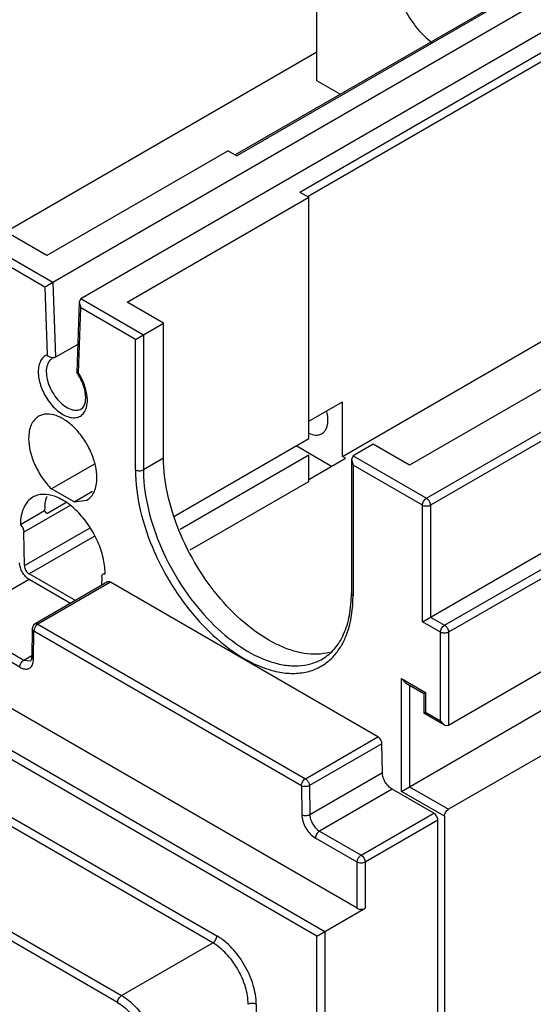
# Model space of a CAD drawing. Header units: millimetres. Extents: x 38 to 217, y 27 to 329.
# Tile 4 of 6: x 112 to 157, y 191 to 277. Entities that reach past the tile are written whole.
import ezdxf

# ---------------------------------------------------------------- set-up
doc = ezdxf.new("R2010")
doc.units = ezdxf.units.MM
doc.header["$LTSCALE"] = 23.143206
doc.layers.get('0').update_dxf_attribs({"linetype": 'CONTINUOUS'})

msp = doc.modelspace()

# ---------------------------------------------------------------- linework, layer by layer
at = {"color": 7, "linetype": 'Continuous'}
for p, q in [((114.784, 254.42), (180.898, 292.591)), ((117.259, 252.991), (183.373, 291.162)), ((166.047, 285.941), (130.795, 265.588)), ((166.297, 285.916), (130.941, 265.504)), ((137.942, 272.076), (137.942, 286.373)), ((136.457, 262.319), (171.812, 282.732)), ((172.166, 282.119), (137.199, 261.932)), ((108.37, 257.534), (137.942, 274.607)), ((147.559, 235.498), (213.673, 273.669)), ((214.026, 273.056), (147.912, 234.886)), ((139.987, 270.895), (137.942, 272.076)), ((130.164, 265.953), (114.254, 256.767)), ((130.164, 265.953), (130.941, 265.504)), ((147.205, 224.679), (214.026, 263.258)), ((149.15, 224.373), (216.324, 263.156)), ((136.457, 262.319), (137.235, 261.87)), ((216.678, 262.544), (149.503, 223.761)), ((121.325, 252.685), (137.235, 261.87)), ((137.235, 240.724), (137.235, 261.87)), ((114.254, 256.767), (111.072, 258.604)), ((109.304, 257.584), (114.784, 254.42)), ((114.091, 254.003), (109.304, 256.767)), ((140.19, 239.163), (169.761, 256.236)), ((114.091, 254.003), (114.299, 248.051)), ((114.784, 254.42), (115.014, 247.849)), ((117.259, 252.991), (117.109, 252.682)), ((117.259, 252.991), (122.739, 249.827)), ((117.109, 252.682), (116.885, 246.544)), ((117.037, 246.471), (117.245, 252.183)), ((117.109, 252.682), (117.245, 252.183)), ((122.032, 249.419), (117.245, 252.183)), ((124.507, 250.848), (121.325, 252.685)), ((122.032, 249.419), (124.507, 250.848)), ((124.507, 239.009), (124.507, 250.848)), ((122.032, 237.988), (122.032, 249.419)), ((122.739, 249.827), (122.739, 237.988)), ((116.974, 248.98), (115.014, 247.849)), ((115.014, 247.849), (114.911, 247.811)), ((161.983, 247.582), (146.074, 238.397)), ((116.885, 246.544), (116.893, 246.518)), ((116.893, 246.518), (117.037, 246.471)), ((117.291, 243.329), (117.297, 243.332)), ((137.235, 242.245), (140.19, 243.951)), ((140.19, 239.163), (140.19, 243.951)), ((49.84, 242.958), (129.17, 197.158)), ((128.817, 196.546), (49.486, 242.346)), ((125.419, 233.902), (137.235, 240.724)), ((139.222, 238.294), (136.124, 240.082)), ((142.892, 240.234), (141.124, 239.213)), ((146.074, 238.397), (142.892, 240.234)), ((124.507, 239.009), (122.739, 237.988)), ((137.235, 239.275), (125.962, 232.766)), ((137.235, 236.967), (137.235, 239.275)), ((137.235, 237.146), (140.459, 239.008)), ((140.459, 239.008), (140.19, 239.163)), ((141.124, 239.213), (140.977, 238.889)), ((141.124, 239.213), (147.559, 235.498)), ((118.379, 238.446), (114.682, 236.311)), ((140.977, 238.889), (140.977, 227.17)), ((140.977, 238.889), (141.124, 238.396)), ((141.124, 238.396), (141.124, 226.965)), ((147.205, 234.886), (141.124, 238.396)), ((41.496, 237.733), (120.826, 191.932)), ((120.473, 191.32), (41.142, 237.121)), ((126.852, 230.973), (137.235, 236.967)), ((114.286, 235.639), (114.254, 235.621)), ((116.654, 235.173), (114.682, 236.311)), ((116.654, 235.173), (118.279, 236.112)), ((116.303, 234.87), (112.258, 232.535)), ((114.254, 234.171), (115.93, 235.139)), ((116.654, 235.173), (117.786, 235.341)), ((147.205, 224.679), (147.205, 234.886)), ((147.912, 234.886), (147.912, 225.088)), ((114.077, 234.395), (111.956, 233.17)), ((112.302, 229.594), (118.065, 232.921)), ((112.302, 229.594), (112.258, 232.535)), ((118.409, 232.148), (112.726, 228.868)), ((116.769, 226.534), (112.726, 228.868)), ((112.726, 228.378), (106.362, 224.704)), ((116.344, 226.289), (112.726, 228.378)), ((119.6, 228.168), (113.236, 224.494)), ((119.85, 228.143), (113.486, 224.469)), ((119.078, 228.597), (119.067, 227.861)), ((143.306, 214.601), (119.85, 228.143)), ((141.483, 199.575), (95.266, 226.257)), ((92.084, 224.42), (138.654, 197.534)), ((106.362, 224.704), (112.246, 221.307)), ((113.236, 224.494), (113.238, 224.495)), ((113.486, 224.469), (136.942, 210.927)), ((148.796, 223.761), (147.205, 224.679)), ((147.912, 225.088), (149.15, 224.373)), ((137.947, 197.126), (91.819, 223.757)), ((111.892, 220.694), (106.009, 224.091)), ((112.986, 224.069), (112.948, 221.576)), ((113.094, 221.364), (113.132, 223.857)), ((136.589, 210.315), (113.132, 223.857)), ((148.796, 216.004), (148.796, 223.761)), ((149.503, 223.761), (149.503, 215.596)), ((112.246, 221.307), (112.95, 221.713)), ((161.524, 222.536), (149.503, 215.596)), ((112.246, 221.307), (112.846, 221.247)), ((145.367, 209.819), (145.367, 219.699)), ((145.367, 219.699), (147.488, 218.474)), ((145.367, 219.699), (145.72, 219.325)), ((145.72, 219.325), (147.341, 218.389)), ((146.074, 219.121), (146.074, 210.227)), ((147.488, 218.474), (147.341, 218.389)), ((147.341, 218.389), (147.341, 216.675)), ((147.488, 218.474), (147.488, 216.759)), ((145.367, 209.819), (158.094, 217.167)), ((147.488, 216.759), (147.341, 216.675)), ((149.15, 215.631), (147.341, 216.675)), ((147.488, 216.759), (148.796, 216.004)), ((148.796, 216.004), (149.15, 215.631)), ((149.15, 215.631), (149.503, 215.596)), ((161.524, 215.187), (149.503, 208.247)), ((136.942, 210.927), (143.306, 214.601)), ((143.66, 213.996), (137.296, 210.322)), ((143.698, 211.459), (143.66, 213.996)), ((137.334, 207.785), (143.698, 211.459)), ((136.589, 210.315), (136.627, 207.778)), ((137.296, 210.322), (137.334, 207.785)), ((144.546, 210.007), (138.182, 206.333)), ((148.2, 207.897), (144.546, 210.007)), ((149.15, 207.635), (145.367, 209.819)), ((146.074, 210.227), (149.503, 208.247)), ((141.836, 204.223), (148.2, 207.897)), ((148.554, 207.285), (142.19, 203.611)), ((148.554, 53.25), (148.554, 207.285)), ((149.15, 207.635), (149.15, 52.498)), ((138.182, 206.333), (141.836, 204.223)), ((141.483, 203.611), (137.829, 205.72)), ((141.483, 199.575), (141.483, 203.611)), ((142.19, 203.611), (142.19, 199.575)), ((137.947, 197.126), (142.19, 199.575)), ((137.947, 94.975), (137.947, 197.126)), ((138.654, 197.534), (138.654, 94.975)), ((120.826, 191.932), (128.817, 196.546)), ((132.632, 191.162), (132.632, 99.558))]:
    msp.add_line(p, q, dxfattribs=at)
for centre, radius, start, end in [((115.182, 246.995), 0.87, 120.04164, 133.05889), ((135.424, 237.99), 12.685, 180.00931, 182.71865), ((118.57, 234.415), 4.494, 174.496, 180.24228), ((114.63, 228.904), 4.753, 359.76229, 0.65052), ((113.486, 224.061), 0.5, 119.99985, 179.12633), ((113.967, 223.783), 0.845, 141.18654, 158.81374), ((113.902, 223.809), 0.775, 158.85033, 163.36802), ((134.986, 225.581), 5.924, 329.46737, 330.97288)]:
    msp.add_arc(centre, radius, start, end, dxfattribs=at)
for points, knots in [([(144.8, 281.588), (144.8, 281.032), (144.991, 279.858), (145.67, 278.18), (146.684, 276.645), (147.558, 275.787), (148.028, 275.439)], [0, 0, 0, 0, 0.233509, 0.491893, 0.754627, 1, 1, 1, 1]), ([(114.091, 254.003), (114.136, 254.031), (114.365, 254.173), (114.596, 254.312), (114.784, 254.42)], [0, 0, 0, 0, 0.195547, 1, 1, 1, 1]), ([(114.299, 248.051), (114.178, 248.006), (113.945, 247.864), (113.69, 247.522), (113.54, 247.08), (113.476, 246.353), (113.68, 245.338), (114.056, 244.572), (114.299, 244.202)], [0, 0, 0, 0, 0.090182, 0.185132, 0.291262, 0.411636, 0.690964, 1, 1, 1, 1]), ([(114.588, 247.631), (114.462, 247.514), (114.264, 247.171), (114.218, 246.788), (114.218, 246.582)], [0, 0, 0, 0, 0.454991, 1, 1, 1, 1]), ([(114.911, 247.811), (114.859, 247.8), (114.63, 247.799), (114.415, 247.925), (114.299, 248.051)], [0, 0, 0, 0, 0.240136, 1, 1, 1, 1]), ([(114.218, 246.582), (114.218, 246.129), (114.465, 245.191), (114.984, 244.386), (115.319, 244.029)], [0, 0, 0, 0, 0.480523, 1, 1, 1, 1]), ([(117.293, 243.328), (117.428, 243.408), (117.595, 243.657), (117.678, 244.067), (117.684, 244.5), (117.603, 244.99), (117.385, 245.694), (117.113, 246.202), (116.893, 246.518)], [0, 0, 0, 0, 0.13571, 0.237381, 0.363015, 0.507689, 0.666037, 1, 1, 1, 1]), ([(117.687, 243.295), (117.772, 243.508), (117.858, 244.012), (117.774, 244.815), (117.501, 245.663), (117.209, 246.208), (117.037, 246.471)], [0, 0, 0, 0, 0.206222, 0.448445, 0.718157, 1, 1, 1, 1]), ([(114.299, 244.202), (114.552, 243.817), (114.993, 243.299), (115.69, 242.81), (116.197, 242.592), (116.685, 242.526), (117.127, 242.626), (117.482, 242.896), (117.631, 243.155), (117.687, 243.295)], [0, 0, 0, 0, 0.319652, 0.462253, 0.588662, 0.699064, 0.798161, 0.89509, 1, 1, 1, 1]), ([(115.319, 244.029), (115.474, 243.863), (115.796, 243.576), (116.323, 243.283), (116.84, 243.176), (117.163, 243.256), (117.291, 243.329)], [0, 0, 0, 0, 0.305722, 0.574231, 0.801603, 1, 1, 1, 1]), ([(113.55, 242.677), (113.41, 242.596), (113.149, 242.377), (112.87, 241.921), (112.705, 241.36), (112.673, 240.952), (112.673, 240.738)], [0, 0, 0, 0, 0.217724, 0.450873, 0.710468, 1, 1, 1, 1]), ([(118.663, 237.279), (118.663, 237.641), (118.562, 238.403), (118.184, 239.52), (117.601, 240.597), (116.861, 241.544), (116.023, 242.287), (115.149, 242.764), (114.293, 242.936), (113.762, 242.799), (113.55, 242.677)], [0, 0, 0, 0, 0.128825, 0.270598, 0.417898, 0.562393, 0.696206, 0.813598, 0.913066, 1, 1, 1, 1]), ([(138.918, 242.348), (138.918, 242.406), (138.909, 242.653), (138.867, 242.898), (138.821, 243.081)], [0, 0, 0, 0, 0.236757, 1, 1, 1, 1]), ([(138.379, 241.158), (138.465, 241.207), (138.625, 241.342), (138.796, 241.621), (138.897, 241.966), (138.918, 242.216), (138.918, 242.348)], [0, 0, 0, 0, 0.217691, 0.450887, 0.710621, 1, 1, 1, 1]), ([(112.673, 240.738), (112.673, 240.357), (112.785, 239.556), (113.198, 238.386), (113.831, 237.271), (114.381, 236.607), (114.682, 236.311)], [0, 0, 0, 0, 0.229807, 0.483108, 0.745301, 1, 1, 1, 1]), ([(137.236, 241.203), (137.429, 241.111), (137.733, 241.016), (138.131, 241.047), (138.303, 241.114), (138.379, 241.158)], [0, 0, 0, 0, 0.540875, 0.7768, 1, 1, 1, 1]), ([(139.07, 221.986), (138.721, 221.898), (137.976, 221.798), (136.812, 221.882), (135.595, 222.187), (133.871, 222.905), (131.728, 224.339), (129.394, 226.662), (127.366, 229.487), (125.789, 232.612), (124.775, 235.813), (124.507, 237.977), (124.507, 239.009)], [0, 0, 0, 0, 0.043772, 0.090495, 0.140953, 0.195532, 0.316661, 0.451284, 0.593798, 0.737301, 0.874722, 1, 1, 1, 1]), ([(117.786, 235.34), (117.926, 235.421), (118.187, 235.64), (118.465, 236.096), (118.63, 236.657), (118.663, 237.065), (118.663, 237.279)], [0, 0, 0, 0, 0.217702, 0.450842, 0.710415, 1, 1, 1, 1]), ([(122.032, 237.988), (122.032, 236.804), (122.371, 234.314), (123.632, 230.668), (125.569, 227.173), (128.019, 224.13), (130.772, 221.795), (133.252, 220.547), (135.169, 220.145), (136.475, 220.138), (137.678, 220.42), (138.387, 220.801), (138.705, 221.029)], [0, 0, 0, 0, 0.129866, 0.272876, 0.421221, 0.566037, 0.699135, 0.814833, 0.865862, 0.912871, 0.957026, 1, 1, 1, 1]), ([(122.032, 237.988), (122.137, 237.927), (122.385, 237.879), (122.634, 237.927), (122.739, 237.988)], [0, 0, 0, 0, 0.500001, 1, 1, 1, 1]), ([(122.753, 237.388), (122.805, 236.281), (123.198, 233.981), (124.432, 230.63), (126.25, 227.437), (128.51, 224.652), (131.038, 222.489), (133.309, 221.295), (135.079, 220.851), (136.297, 220.777), (137.431, 220.953), (138.119, 221.242), (138.431, 221.423)], [0, 0, 0, 0, 0.131359, 0.274251, 0.421452, 0.564945, 0.69737, 0.813508, 0.865079, 0.912662, 0.957176, 1, 1, 1, 1]), ([(113.043, 235.594), (112.869, 235.494), (112.543, 235.22), (112.199, 234.65), (111.992, 233.952), (111.95, 233.443), (111.951, 233.176)], [0, 0, 0, 0, 0.217742, 0.451015, 0.710504, 1, 1, 1, 1]), ([(119.382, 228.957), (119.377, 229.407), (119.241, 230.347), (118.767, 231.726), (118.041, 233.051), (117.125, 234.214), (116.089, 235.123), (115.014, 235.708), (114.101, 235.883), (113.455, 235.787), (113.172, 235.669), (113.043, 235.594)], [0, 0, 0, 0, 0.129507, 0.271427, 0.418644, 0.562831, 0.696248, 0.813281, 0.912518, 0.95713, 1, 1, 1, 1]), ([(114.097, 234.846), (114.103, 234.915), (114.135, 235.176), (114.193, 235.436), (114.254, 235.621)], [0, 0, 0, 0, 0.26125, 1, 1, 1, 1]), ([(147.205, 234.886), (147.205, 235.007), (147.288, 235.246), (147.454, 235.437), (147.559, 235.498)], [0, 0, 0, 0, 0.500002, 1, 1, 1, 1]), ([(147.912, 234.886), (147.807, 234.825), (147.559, 234.777), (147.31, 234.825), (147.205, 234.886)], [0, 0, 0, 0, 0.499999, 1, 1, 1, 1]), ([(147.559, 235.498), (147.583, 235.484), (147.683, 235.414), (147.762, 235.315), (147.809, 235.234)], [0, 0, 0, 0, 0.229114, 1, 1, 1, 1]), ([(147.809, 235.234), (147.825, 235.206), (147.88, 235.097), (147.912, 234.975), (147.912, 234.886)], [0, 0, 0, 0, 0.267144, 1, 1, 1, 1]), ([(114.254, 234.171), (114.241, 234.193), (114.19, 234.274), (114.128, 234.348), (114.076, 234.396)], [0, 0, 0, 0, 0.256665, 1, 1, 1, 1]), ([(111.951, 233.176), (112.042, 233.092), (112.185, 232.891), (112.256, 232.652), (112.258, 232.535)], [0, 0, 0, 0, 0.514189, 1, 1, 1, 1]), ([(112.726, 228.378), (112.607, 228.446), (112.382, 228.636), (112.117, 228.994), (111.934, 229.401), (111.88, 229.692), (111.878, 229.83)], [0, 0, 0, 0, 0.236727, 0.498907, 0.761681, 1, 1, 1, 1]), ([(112.302, 229.594), (112.304, 229.45), (112.404, 229.166), (112.602, 228.939), (112.726, 228.868)], [0, 0, 0, 0, 0.501128, 1, 1, 1, 1]), ([(119.078, 228.597), (119.079, 228.653), (119.094, 228.756), (119.163, 228.841), (119.202, 228.864)], [0, 0, 0, 0, 0.549228, 1, 1, 1, 1]), ([(119.202, 228.864), (119.215, 228.871), (119.271, 228.896), (119.337, 228.894), (119.383, 228.884)], [0, 0, 0, 0, 0.236285, 1, 1, 1, 1]), ([(119.85, 228.143), (119.808, 228.167), (119.726, 228.201), (119.633, 228.188), (119.6, 228.168)], [0, 0, 0, 0, 0.550093, 1, 1, 1, 1]), ([(138.431, 221.422), (138.831, 221.653), (139.584, 222.289), (140.392, 223.621), (140.881, 225.292), (140.977, 226.519), (140.977, 227.17)], [0, 0, 0, 0, 0.210734, 0.440952, 0.702729, 1, 1, 1, 1]), ([(140.166, 222.706), (140.328, 222.997), (140.932, 224.337), (141.124, 225.834), (141.124, 226.965)], [0, 0, 0, 0, 0.227364, 1, 1, 1, 1]), ([(140.977, 227.17), (140.977, 227.131), (141.012, 227.044), (141.083, 226.989), (141.124, 226.965)], [0, 0, 0, 0, 0.449974, 1, 1, 1, 1]), ([(113.238, 224.495), (113.272, 224.514), (113.363, 224.527), (113.445, 224.493), (113.486, 224.469)], [0, 0, 0, 0, 0.44952, 1, 1, 1, 1]), ([(113.486, 224.469), (113.47, 224.46), (113.404, 224.416), (113.347, 224.36), (113.309, 224.312)], [0, 0, 0, 0, 0.231066, 1, 1, 1, 1]), ([(148.796, 223.761), (148.796, 223.882), (148.879, 224.121), (149.045, 224.313), (149.15, 224.373)], [0, 0, 0, 0, 0.500002, 1, 1, 1, 1]), ([(149.15, 224.373), (149.174, 224.359), (149.274, 224.289), (149.353, 224.191), (149.4, 224.109)], [0, 0, 0, 0, 0.229114, 1, 1, 1, 1]), ([(113.132, 223.857), (113.09, 223.882), (113.019, 223.939), (112.985, 224.029), (112.986, 224.069)], [0, 0, 0, 0, 0.548827, 1, 1, 1, 1]), ([(113.16, 224.031), (113.155, 224.016), (113.14, 223.959), (113.132, 223.9), (113.132, 223.857)], [0, 0, 0, 0, 0.265054, 1, 1, 1, 1]), ([(149.503, 223.761), (149.398, 223.7), (149.15, 223.652), (148.901, 223.7), (148.796, 223.761)], [0, 0, 0, 0, 0.499999, 1, 1, 1, 1]), ([(149.4, 224.109), (149.416, 224.081), (149.471, 223.972), (149.503, 223.85), (149.503, 223.761)], [0, 0, 0, 0, 0.267144, 1, 1, 1, 1]), ([(138.705, 221.029), (138.981, 221.227), (139.5, 221.698), (139.909, 222.266), (140.089, 222.571)], [0, 0, 0, 0, 0.489125, 1, 1, 1, 1]), ([(111.892, 220.694), (111.892, 220.815), (111.975, 221.055), (112.141, 221.246), (112.246, 221.307)], [0, 0, 0, 0, 0.500002, 1, 1, 1, 1]), ([(111.892, 220.694), (112.016, 220.623), (112.263, 220.518), (112.655, 220.53), (112.957, 220.76), (113.043, 220.994), (113.069, 221.119)], [0, 0, 0, 0, 0.285836, 0.523107, 0.745507, 1, 1, 1, 1]), ([(112.846, 221.247), (112.871, 221.262), (112.934, 221.371), (112.946, 221.488), (112.948, 221.576)], [0, 0, 0, 0, 0.247532, 1, 1, 1, 1]), ([(112.948, 221.576), (112.947, 221.536), (112.981, 221.446), (113.052, 221.389), (113.094, 221.364)], [0, 0, 0, 0, 0.451173, 1, 1, 1, 1]), ([(113.069, 221.119), (113.073, 221.138), (113.087, 221.219), (113.093, 221.302), (113.094, 221.364)], [0, 0, 0, 0, 0.241095, 1, 1, 1, 1]), ([(143.66, 213.996), (143.658, 214.116), (143.575, 214.352), (143.41, 214.541), (143.306, 214.601)], [0, 0, 0, 0, 0.501127, 1, 1, 1, 1]), ([(144.546, 210.007), (144.427, 210.076), (144.201, 210.265), (143.937, 210.623), (143.754, 211.031), (143.7, 211.321), (143.698, 211.459)], [0, 0, 0, 0, 0.236727, 0.498907, 0.761681, 1, 1, 1, 1]), ([(136.589, 210.315), (136.589, 210.436), (136.671, 210.675), (136.837, 210.866), (136.942, 210.927)], [0, 0, 0, 0, 0.500002, 1, 1, 1, 1]), ([(136.942, 210.927), (136.966, 210.913), (137.065, 210.844), (137.143, 210.747), (137.19, 210.667)], [0, 0, 0, 0, 0.229116, 1, 1, 1, 1]), ([(137.19, 210.667), (137.206, 210.639), (137.261, 210.531), (137.294, 210.41), (137.296, 210.322)], [0, 0, 0, 0, 0.26632, 1, 1, 1, 1]), ([(137.296, 210.322), (137.191, 210.261), (136.943, 210.212), (136.694, 210.256), (136.589, 210.315)], [0, 0, 0, 0, 0.501142, 1, 1, 1, 1]), ([(149.15, 207.635), (149.15, 207.756), (149.232, 207.995), (149.398, 208.187), (149.503, 208.247)], [0, 0, 0, 0, 0.5, 1, 1, 1, 1]), ([(136.627, 207.778), (136.732, 207.719), (136.981, 207.675), (137.229, 207.725), (137.334, 207.785)], [0, 0, 0, 0, 0.498858, 1, 1, 1, 1]), ([(136.627, 207.778), (136.63, 207.582), (136.707, 207.171), (136.966, 206.594), (137.34, 206.086), (137.66, 205.818), (137.829, 205.72)], [0, 0, 0, 0, 0.238319, 0.501093, 0.763273, 1, 1, 1, 1]), ([(137.334, 207.785), (137.336, 207.647), (137.39, 207.356), (137.573, 206.949), (137.838, 206.591), (138.063, 206.401), (138.182, 206.333)], [0, 0, 0, 0, 0.238295, 0.501093, 0.763297, 1, 1, 1, 1]), ([(148.554, 207.285), (148.554, 207.406), (148.471, 207.645), (148.305, 207.837), (148.2, 207.897)], [0, 0, 0, 0, 0.499999, 1, 1, 1, 1]), ([(138.182, 206.333), (138.077, 206.272), (137.911, 206.081), (137.829, 205.842), (137.829, 205.72)], [0, 0, 0, 0, 0.499998, 1, 1, 1, 1]), ([(141.483, 203.611), (141.483, 203.639), (141.494, 203.761), (141.539, 203.878), (141.586, 203.959)], [0, 0, 0, 0, 0.229115, 1, 1, 1, 1]), ([(142.19, 203.611), (142.085, 203.55), (141.836, 203.502), (141.588, 203.55), (141.483, 203.611)], [0, 0, 0, 0, 0.499999, 1, 1, 1, 1]), ([(141.586, 203.959), (141.603, 203.987), (141.669, 204.089), (141.759, 204.178), (141.836, 204.223)], [0, 0, 0, 0, 0.267145, 1, 1, 1, 1]), ([(141.836, 204.223), (141.941, 204.162), (142.107, 203.971), (142.19, 203.732), (142.19, 203.611)], [0, 0, 0, 0, 0.499999, 1, 1, 1, 1]), ([(141.483, 199.575), (141.588, 199.514), (141.836, 199.466), (142.085, 199.514), (142.19, 199.575)], [0, 0, 0, 0, 0.499999, 1, 1, 1, 1]), ([(128.817, 196.546), (128.922, 196.606), (129.088, 196.797), (129.17, 197.037), (129.17, 197.158)], [0, 0, 0, 0, 0.499998, 1, 1, 1, 1]), ([(132.632, 191.162), (132.632, 191.729), (132.419, 192.926), (131.677, 194.608), (130.592, 196.091), (129.662, 196.874), (129.17, 197.158)], [0, 0, 0, 0, 0.237241, 0.500001, 0.76276, 1, 1, 1, 1]), ([(131.925, 191.162), (131.925, 191.671), (131.734, 192.746), (131.068, 194.256), (130.093, 195.588), (129.258, 196.291), (128.817, 196.546)], [0, 0, 0, 0, 0.237238, 0.500001, 0.762763, 1, 1, 1, 1]), ([(120.473, 191.32), (120.473, 191.441), (120.556, 191.681), (120.721, 191.872), (120.826, 191.932)], [0, 0, 0, 0, 0.500002, 1, 1, 1, 1]), ([(120.826, 191.932), (121.268, 191.678), (122.103, 190.975), (123.078, 189.643), (123.744, 188.133), (123.935, 187.058), (123.935, 186.548)], [0, 0, 0, 0, 0.237237, 0.499999, 0.762762, 1, 1, 1, 1]), ([(120.473, 191.32), (120.864, 191.094), (121.604, 190.471), (122.468, 189.291), (123.058, 187.952), (123.228, 187), (123.228, 186.548)], [0, 0, 0, 0, 0.237252, 0.499999, 0.762746, 1, 1, 1, 1]), ([(132.632, 191.162), (132.527, 191.222), (132.279, 191.27), (132.03, 191.222), (131.925, 191.162)], [0, 0, 0, 0, 0.500001, 1, 1, 1, 1])]:
    msp.add_open_spline(points, degree=3, knots=knots, dxfattribs=at)

doc.saveas('drawing.dxf')
